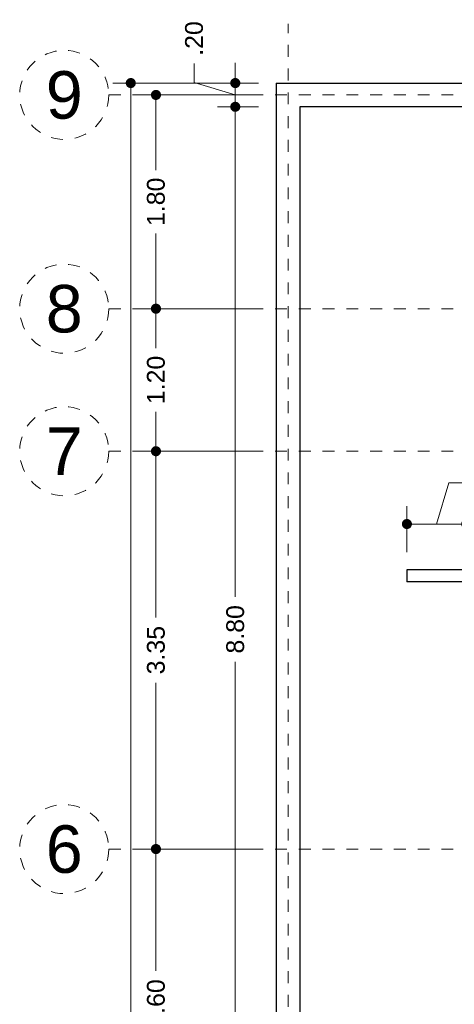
# Model space of a CAD drawing. Header units: millimetres. Extents: x -2.2 to 8.6, y -3.2 to 19.
# Tile 5 of 6: x -2.2 to 1.5, y 10.7 to 19. Entities that reach past the tile are written whole.
import ezdxf
from ezdxf.enums import TextEntityAlignment as Align

# ---------------------------------------------------------------- set-up
doc = ezdxf.new("R2010")
doc.units = ezdxf.units.MM
doc.header["$LTSCALE"] = 0.001
doc.linetypes.add('CENTER2', pattern=[28.575, 19.05, -3.175, 3.175, -3.175])
for name, color, linetype, lineweight in [('Cotas', 7, 'Continuous', 18), ('Ejes', 7, 'CENTER2', 5), ('Muros', 7, 'Continuous', 30)]:
    doc.layers.add(name, color=color, linetype=linetype, lineweight=lineweight)
doc.styles.get("Standard").update_dxf_attribs({"font": 'arial.ttf'})
doc.dimstyles.new('1-100', dxfattribs={"dimscale": 100, "dimtxt": 0.0015, "dimasz": 0.00085, "dimexe": 0.0015, "dimexo": 0.0015, "dimgap": 0.0008, "dimtad": 0, "dimzin": 4, "dimdsep": 46, "dimtxsty": 'Standard', "dimblk": 'DOT', "dimcen": 0.0009, "dimclrd": 256, "dimclre": 256, "dimclrt": 256, "dimadec": 0, "dimazin": 0, "dimtfac": 1, "dimtofl": 0, "dimtmove": 1, "dimatfit": 2, "dimfxl": 0.0015, "dimtfill": 1, "dimtolj": 1, "dimtzin": 4, "dimlwd": -1, "dimlwe": -1, "dimarcsym": 0})

# ---------------------------------------------------------------- blocks, each defined once
blk = doc.blocks.new('_DOT')
at = {"color": 0, "linetype": 'ByBlock'}
blk.add_line((-0.5, 0), (-1, 0), dxfattribs=at)
at = {"color": 0, "linetype": 'ByBlock', "const_width": 0.5}
blk.add_lwpolyline([(-0.25, 0, 1), (0.25, 0, 1)], format="xyb", close=True, dxfattribs=at)
blk = doc.blocks.new('*D15')
at = {"layer": 'Cotas', "transparency": 16777216}
for p, q in [((-0.1832, 18.5057), (-1.4076, 18.5057)), ((-1.2576, 18.4207), (-1.2576, 9.0815)), ((-1.2576, -0.9093), (-1.2576, 8.4299)), ((-0.1832, -0.9943), (-1.4076, -0.9943))]:
    blk.add_line(p, q, dxfattribs=at)
at = {"layer": 'Defpoints', "color": 0, "transparency": 16777216}
for p in [(-1.2576, 18.5057), (-0.0332, 18.5057), (-0.0332, -0.9943)]:
    blk.add_point(p, dxfattribs=at)
at = {"layer": 'Cotas', "transparency": 16777216, "xscale": 0.08499999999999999, "yscale": 0.08499999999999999, "zscale": 0.08499999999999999}
for p, rotation in [((-1.2576, 18.5057), 90), ((-1.2576, -0.9943), 270)]:
    blk.add_blockref('_DOT', p, dxfattribs=dict(at, rotation=rotation))
at = {"layer": 'Cotas', "transparency": 16777216, "insert": (-1.2576, 8.7557), "char_height": 0.15, "attachment_point": 5, "rotation": 90, "bg_fill": 3, "box_fill_scale": 1.1, "bg_fill_color": 256, "bg_fill_true_color": 13158600, "bg_fill_transparency": 0}
blk.add_mtext('\\A1;19.50', dxfattribs=at)
blk = doc.blocks.new('*D20')
at = {"layer": 'Cotas', "transparency": 16777216}
for p, q in [((-0.1832, 12.0557), (-1.1956, 12.0557)), ((-1.0456, 11.9707), (-1.0456, 11.0315)), ((-1.0456, 9.5407), (-1.0456, 10.4799)), ((-0.1832, 9.4557), (-1.1956, 9.4557))]:
    blk.add_line(p, q, dxfattribs=at)
at = {"layer": 'Defpoints', "color": 0, "transparency": 16777216}
for p in [(-1.0456, 12.0557), (-0.0332, 12.0557), (-0.0332, 9.4557)]:
    blk.add_point(p, dxfattribs=at)
at = {"layer": 'Cotas', "transparency": 16777216, "xscale": 0.08499999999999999, "yscale": 0.08499999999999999, "zscale": 0.08499999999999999}
for p, rotation in [((-1.0456, 12.0557), 90), ((-1.0456, 9.4557), 270)]:
    blk.add_blockref('_DOT', p, dxfattribs=dict(at, rotation=rotation))
at = {"layer": 'Cotas', "transparency": 16777216, "insert": (-1.0456, 10.7557), "char_height": 0.15, "attachment_point": 5, "rotation": 90, "bg_fill": 3, "box_fill_scale": 1.1, "bg_fill_color": 256, "bg_fill_true_color": 13158600, "bg_fill_transparency": 0}
blk.add_mtext('\\A1;2.60', dxfattribs=at)
blk = doc.blocks.new('*D21')
at = {"layer": 'Cotas', "transparency": 16777216}
for p, q in [((-0.1832, 15.4057), (-1.1956, 15.4057)), ((-1.0456, 15.3207), (-1.0456, 14.006)), ((-1.0456, 12.1407), (-1.0456, 13.4554)), ((-0.1832, 12.0557), (-1.1956, 12.0557))]:
    blk.add_line(p, q, dxfattribs=at)
at = {"layer": 'Defpoints', "color": 0, "transparency": 16777216}
for p in [(-1.0456, 15.4057), (-0.0332, 15.4057), (-0.0332, 12.0557)]:
    blk.add_point(p, dxfattribs=at)
at = {"layer": 'Cotas', "transparency": 16777216, "xscale": 0.08499999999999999, "yscale": 0.08499999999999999, "zscale": 0.08499999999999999}
for p, rotation in [((-1.0456, 15.4057), 90), ((-1.0456, 12.0557), 270)]:
    blk.add_blockref('_DOT', p, dxfattribs=dict(at, rotation=rotation))
at = {"layer": 'Cotas', "transparency": 16777216, "insert": (-1.0456, 13.7307), "char_height": 0.15, "attachment_point": 5, "rotation": 90, "bg_fill": 3, "box_fill_scale": 1.1, "bg_fill_color": 256, "bg_fill_true_color": 13158600, "bg_fill_transparency": 0}
blk.add_mtext('\\A1;3.35', dxfattribs=at)
blk = doc.blocks.new('*D22')
at = {"layer": 'Cotas', "transparency": 16777216}
for p, q in [((-0.1832, 16.6057), (-1.1956, 16.6057)), ((-1.0456, 16.5207), (-1.0456, 16.2732)), ((-1.0456, 15.4907), (-1.0456, 15.7382)), ((-0.1832, 15.4057), (-1.1956, 15.4057))]:
    blk.add_line(p, q, dxfattribs=at)
at = {"layer": 'Defpoints', "color": 0, "transparency": 16777216}
for p in [(-1.0456, 16.6057), (-0.0332, 16.6057), (-0.0332, 15.4057)]:
    blk.add_point(p, dxfattribs=at)
at = {"layer": 'Cotas', "transparency": 16777216, "xscale": 0.08499999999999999, "yscale": 0.08499999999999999, "zscale": 0.08499999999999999}
for p, rotation in [((-1.0456, 16.6057), 90), ((-1.0456, 15.4057), 270)]:
    blk.add_blockref('_DOT', p, dxfattribs=dict(at, rotation=rotation))
at = {"layer": 'Cotas', "transparency": 16777216, "insert": (-1.0456, 16.0057), "char_height": 0.15, "attachment_point": 5, "rotation": 90, "bg_fill": 3, "box_fill_scale": 1.1, "bg_fill_color": 256, "bg_fill_true_color": 13158600, "bg_fill_transparency": 0}
blk.add_mtext('\\A1;1.20', dxfattribs=at)
blk = doc.blocks.new('*D23')
at = {"layer": 'Cotas', "transparency": 16777216}
for p, q in [((-0.1832, 18.4057), (-1.1956, 18.4057)), ((-1.0456, 18.3207), (-1.0456, 17.7732)), ((-1.0456, 16.6907), (-1.0456, 17.2382)), ((-0.1832, 16.6057), (-1.1956, 16.6057))]:
    blk.add_line(p, q, dxfattribs=at)
at = {"layer": 'Defpoints', "color": 0, "transparency": 16777216}
for p in [(-1.0456, 18.4057), (-0.0332, 18.4057), (-0.0332, 16.6057)]:
    blk.add_point(p, dxfattribs=at)
at = {"layer": 'Cotas', "transparency": 16777216, "xscale": 0.08499999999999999, "yscale": 0.08499999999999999, "zscale": 0.08499999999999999}
for p, rotation in [((-1.0456, 18.4057), 90), ((-1.0456, 16.6057), 270)]:
    blk.add_blockref('_DOT', p, dxfattribs=dict(at, rotation=rotation))
at = {"layer": 'Cotas', "transparency": 16777216, "insert": (-1.0456, 17.5057), "char_height": 0.15, "attachment_point": 5, "rotation": 90, "bg_fill": 3, "box_fill_scale": 1.1, "bg_fill_color": 256, "bg_fill_true_color": 13158600, "bg_fill_transparency": 0}
blk.add_mtext('\\A1;1.80', dxfattribs=at)
blk = doc.blocks.new('*D28')
at = {"layer": 'Cotas', "transparency": 16777216}
for p, q in [((-0.1832, 18.3057), (-0.5279, 18.3057)), ((-0.3779, 18.2207), (-0.3779, 14.1804)), ((-0.3779, 9.5907), (-0.3779, 13.631)), ((-0.1832, 9.5057), (-0.5279, 9.5057))]:
    blk.add_line(p, q, dxfattribs=at)
at = {"layer": 'Defpoints', "color": 0, "transparency": 16777216}
for p in [(-0.3779, 18.3057), (-0.0332, 18.3057), (-0.0332, 9.5057)]:
    blk.add_point(p, dxfattribs=at)
at = {"layer": 'Cotas', "transparency": 16777216, "xscale": 0.08499999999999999, "yscale": 0.08499999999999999, "zscale": 0.08499999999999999}
for p, rotation in [((-0.3779, 18.3057), 90), ((-0.3779, 9.5057), 270)]:
    blk.add_blockref('_DOT', p, dxfattribs=dict(at, rotation=rotation))
at = {"layer": 'Cotas', "transparency": 16777216, "insert": (-0.3779, 13.9057), "char_height": 0.15, "attachment_point": 5, "rotation": 90, "bg_fill": 3, "box_fill_scale": 1.1, "bg_fill_color": 256, "bg_fill_true_color": 13158600, "bg_fill_transparency": 0}
blk.add_mtext('\\A1;8.80', dxfattribs=at)
blk = doc.blocks.new('*D29')
at = {"layer": 'Cotas', "transparency": 16777216}
for p, q in [((-0.7245, 18.5097), (-0.7245, 18.6697)), ((-0.3779, 18.5907), (-0.3779, 18.6757)), ((-0.3779, 18.4057), (-0.7245, 18.5097)), ((-0.1832, 18.5057), (-0.5279, 18.5057)), ((-0.3779, 18.3057), (-0.3779, 18.5057)), ((-0.1832, 18.3057), (-0.5279, 18.3057)), ((-0.3779, 18.2207), (-0.3779, 18.1357))]:
    blk.add_line(p, q, dxfattribs=at)
at = {"layer": 'Defpoints', "color": 0, "transparency": 16777216}
for p in [(-0.3779, 18.5057), (-0.0332, 18.5057), (-0.0332, 18.3057)]:
    blk.add_point(p, dxfattribs=at)
at = {"layer": 'Cotas', "transparency": 16777216, "xscale": 0.08499999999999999, "yscale": 0.08499999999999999, "zscale": 0.08499999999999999}
for p, rotation in [((-0.3779, 18.5057), 270), ((-0.3779, 18.3057), 90)]:
    blk.add_blockref('_DOT', p, dxfattribs=dict(at, rotation=rotation))
at = {"layer": 'Cotas', "transparency": 16777216, "insert": (-0.7245, 18.8808), "char_height": 0.15, "attachment_point": 5, "rotation": 90, "bg_fill": 3, "box_fill_scale": 1.1, "bg_fill_color": 256, "bg_fill_true_color": 13158600, "bg_fill_transparency": 0}
blk.add_mtext('\\A1;.20', dxfattribs=at)
blk = doc.blocks.new('*D61')
at = {"layer": 'Cotas', "transparency": 16777216}
for p, q in [((1.3168, 14.7925), (1.4207, 15.1391)), ((1.4207, 15.1391), (1.5807, 15.1391)), ((1.0668, 14.5557), (1.0668, 14.9425)), ((1.5668, 14.5557), (1.5668, 14.9425)), ((1.1518, 14.7925), (1.4818, 14.7925))]:
    blk.add_line(p, q, dxfattribs=at)
at = {"layer": 'Defpoints', "color": 0, "transparency": 16777216}
for p in [(1.5668, 14.7925), (1.0668, 14.4057), (1.5668, 14.4057)]:
    blk.add_point(p, dxfattribs=at)
at = {"layer": 'Cotas', "transparency": 16777216, "xscale": 0.08499999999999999, "yscale": 0.08499999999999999, "zscale": 0.08499999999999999, "rotation": 180}
blk.add_blockref('_DOT', (1.0668, 14.7925), dxfattribs=at)
at = {"layer": 'Cotas', "transparency": 16777216, "xscale": 0.08499999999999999, "yscale": 0.08499999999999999, "zscale": 0.08499999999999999}
blk.add_blockref('_DOT', (1.5668, 14.7925), dxfattribs=at)
at = {"layer": 'Cotas', "transparency": 16777216, "insert": (1.7919, 15.1391), "char_height": 0.15, "attachment_point": 5, "bg_fill": 3, "box_fill_scale": 1.1, "bg_fill_color": 256, "bg_fill_true_color": 13158600, "bg_fill_transparency": 0}
blk.add_mtext('\\A1;.50', dxfattribs=at)

msp = doc.modelspace()

# ---------------------------------------------------------------- linework, layer by layer
at = {"layer": 'Ejes', "linetype": 'CENTER2'}
for p, q in [((0.0668, -2.4731), (0.0668, 19.0057)), ((-1.4426, 18.4057), (7.9668, 18.4057)), ((-1.4426, 16.6057), (7.9668, 16.6057)), ((-1.4426, 15.4057), (7.9668, 15.4057)), ((-1.4426, 12.0557), (7.9668, 12.0557))]:
    msp.add_line(p, q, dxfattribs=at)
at = {"layer": 'Ejes'}
for centre in [(-1.8176, 18.4057), (-1.8176, 16.6057), (-1.8176, 15.4057), (-1.8176, 12.0557)]:
    msp.add_circle(centre, 0.375, dxfattribs=at)
at = {"layer": 'Muros'}
for p, q in [((-0.0332, 18.5057), (3.3668, 18.5057)), ((-0.0332, 18.5057), (-0.0332, -0.9943)), ((3.1668, 18.3057), (0.1668, 18.3057)), ((0.1668, 18.3057), (0.1668, 9.5057)), ((1.0668, 14.4057), (1.0668, 14.3057)), ((3.7668, 14.4057), (1.0668, 14.4057)), ((2.2668, 14.3057), (1.0668, 14.3057))]:
    msp.add_line(p, q, dxfattribs=at)

# ---------------------------------------------------------------- texts
at = {"layer": 'Ejes'}
for s, p in [('9', (-1.8176, 18.4057)), ('8', (-1.8176, 16.6057)), ('7', (-1.8176, 15.4057)), ('6', (-1.8176, 12.0557))]:
    msp.add_text(s, height=0.4, dxfattribs=at).set_placement(p, align=Align.MIDDLE_CENTER)

# ---------------------------------------------------------------- next in the draw order: dimensions: what is measured, and where the dimension line sits
at = {"layer": 'Cotas'}
dim = msp.add_linear_dim(base=(-1.2576, 18.5057), p1=(-0.0332, -0.9943), p2=(-0.0332, 18.5057), angle=90, dimstyle='1-100', dxfattribs=at)
dim.commit()
dim.dimension.update_dxf_attribs({"geometry": '*D15', "text_midpoint": (-1.2576, 8.7557)})
dim = msp.add_linear_dim(base=(1.5668, 14.7925), p1=(1.0668, 14.4057), p2=(1.5668, 14.4057), dimstyle='1-100', dxfattribs=at)
dim.commit()
dim.dimension.update_dxf_attribs({"geometry": '*D61', "text_midpoint": (1.6607, 15.1391)})

# ---------------------------------------------------------------- next in the draw order: dimensions: what is measured, and where the dimension line sits
dim = msp.add_linear_dim(base=(-1.0456, 12.0557), p1=(-0.0332, 9.4557), p2=(-0.0332, 12.0557), angle=90, dimstyle='1-100', dxfattribs=at)
dim.commit()
dim.dimension.update_dxf_attribs({"geometry": '*D20', "text_midpoint": (-1.0456, 10.7557)})

# ---------------------------------------------------------------- next in the draw order: dimensions: what is measured, and where the dimension line sits
dim = msp.add_linear_dim(base=(-1.0456, 15.4057), p1=(-0.0332, 12.0557), p2=(-0.0332, 15.4057), angle=90, dimstyle='1-100', dxfattribs=at)
dim.commit()
dim.dimension.update_dxf_attribs({"geometry": '*D21', "text_midpoint": (-1.0456, 13.7307)})

# ---------------------------------------------------------------- next in the draw order: dimensions: what is measured, and where the dimension line sits
dim = msp.add_linear_dim(base=(-1.0456, 16.6057), p1=(-0.0332, 15.4057), p2=(-0.0332, 16.6057), angle=90, dimstyle='1-100', dxfattribs=at)
dim.commit()
dim.dimension.update_dxf_attribs({"geometry": '*D22', "text_midpoint": (-1.0456, 16.0057)})

# ---------------------------------------------------------------- next in the draw order: dimensions: what is measured, and where the dimension line sits
dim = msp.add_linear_dim(base=(-1.0456, 18.4057), p1=(-0.0332, 16.6057), p2=(-0.0332, 18.4057), angle=90, dimstyle='1-100', dxfattribs=at)
dim.commit()
dim.dimension.update_dxf_attribs({"geometry": '*D23', "text_midpoint": (-1.0456, 17.5057)})

# ---------------------------------------------------------------- next in the draw order: dimensions: what is measured, and where the dimension line sits
dim = msp.add_linear_dim(base=(-0.3779, 18.3057), p1=(-0.0332, 9.5057), p2=(-0.0332, 18.3057), angle=90, dimstyle='1-100', dxfattribs=at)
dim.commit()
dim.dimension.update_dxf_attribs({"geometry": '*D28', "text_midpoint": (-0.3779, 13.9057)})

# ---------------------------------------------------------------- next in the draw order: dimensions: what is measured, and where the dimension line sits
dim = msp.add_linear_dim(base=(-0.3779, 18.5057), p1=(-0.0332, 18.3057), p2=(-0.0332, 18.5057), angle=90, dimstyle='1-100', dxfattribs=at)
dim.commit()
dim.dimension.update_dxf_attribs({"geometry": '*D29', "text_midpoint": (-0.7245, 18.7497)})

doc.saveas('drawing.dxf')
